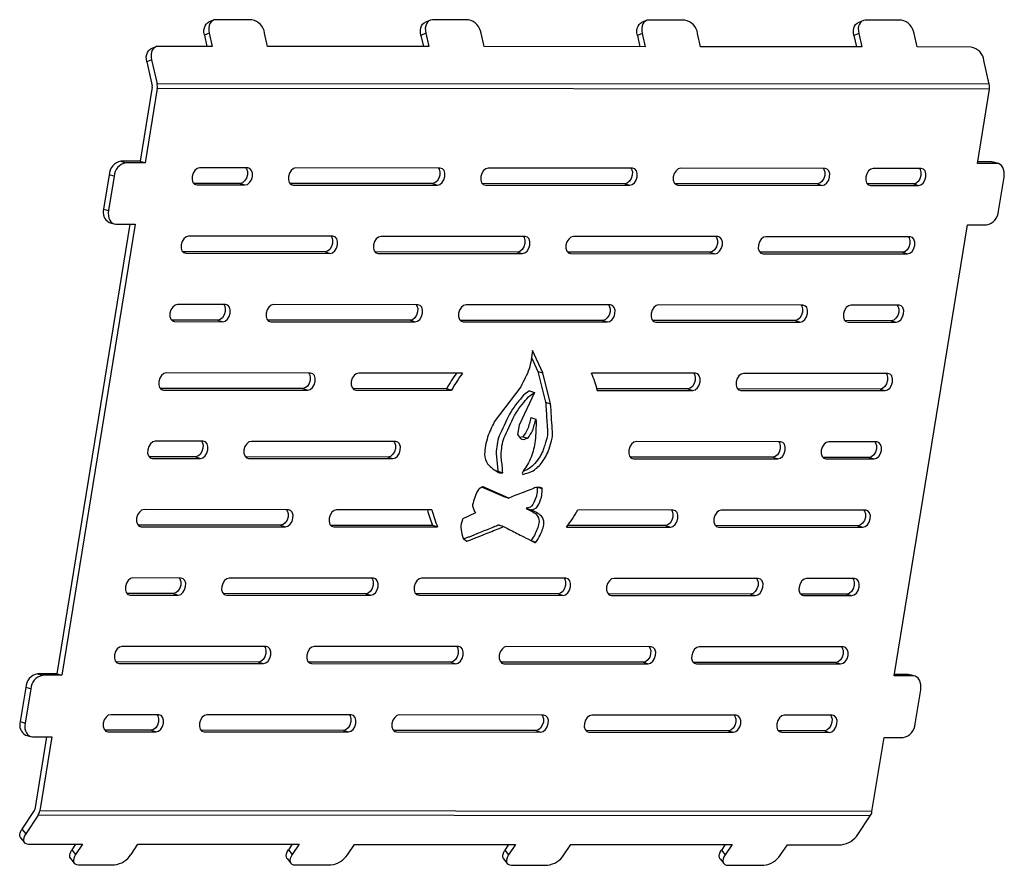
# Model space of a CAD drawing. Header units: millimetres. Extents: x -4 to 278, y -3 to 238.
import ezdxf

# ---------------------------------------------------------------- set-up
doc = ezdxf.new("R2010")
doc.units = ezdxf.units.MM

msp = doc.modelspace()

# ---------------------------------------------------------------- linework, layer by layer
at = {"color": 7, "linetype": 'Continuous', "lineweight": 25}
for p, q in [((51.64, 238.31), (50.26, 237.71)), ((62.67, 238.45), (52.36, 238.46)), ((113.49, 238.26), (112.1, 237.67)), ((124.51, 238.4), (114.21, 238.41)), ((175.34, 238.22), (173.95, 237.62)), ((186.36, 238.35), (176.06, 238.36)), ((237.19, 238.17), (235.8, 237.57)), ((248.21, 238.3), (237.9, 238.31)), ((50.48, 234.64), (49.09, 234.04)), ((49.09, 234.04), (49.82, 230.82)), ((50.48, 234.64), (51.34, 230.82)), ((67.15, 230.81), (66.28, 234.63)), ((112.33, 234.59), (110.94, 233.99)), ((110.94, 233.99), (111.67, 230.78)), ((112.33, 234.59), (113.19, 230.78)), ((129, 230.76), (128.13, 234.58)), ((174.17, 234.54), (172.79, 233.95)), ((172.79, 233.95), (173.52, 230.73)), ((174.17, 234.54), (175.04, 230.73)), ((190.85, 230.72), (189.98, 234.53)), ((236.02, 234.5), (234.64, 233.9)), ((234.64, 233.9), (235.37, 230.68)), ((236.02, 234.5), (236.89, 230.68)), ((252.7, 230.67), (251.83, 234.48)), ((35.17, 230.69), (33.78, 230.09)), ((51.34, 230.82), (35.88, 230.84)), ((113.19, 230.78), (67.15, 230.81)), ((175.04, 230.73), (129, 230.76)), ((236.89, 230.68), (190.85, 230.72)), ((268.16, 230.66), (252.7, 230.67)), ((34, 227.02), (32.61, 226.42)), ((32.61, 226.42), (34.17, 219.59)), ((34, 227.02), (35.56, 220.19)), ((273.33, 220), (271.77, 226.84)), ((273.33, 220), (35.56, 220.19)), ((34.18, 219.2), (30.74, 198.06)), ((35.6, 218.77), (32.16, 197.62)), ((273.37, 218.58), (35.6, 218.77)), ((269.93, 197.44), (273.37, 218.58)), ((25.24, 198.07), (26.66, 197.63)), ((30.74, 198.06), (25.24, 198.07)), ((32.16, 197.62), (26.66, 197.63)), ((30.74, 198.06), (32.16, 197.62)), ((275.43, 197.44), (269.93, 197.44)), ((274.01, 197.87), (270, 197.88)), ((275.43, 197.44), (274.01, 197.87)), ((275.97, 197.36), (274.55, 197.79)), ((21.86, 194.16), (20.27, 184.4)), ((23.28, 193.73), (21.86, 194.16)), ((61.47, 196.14), (47.73, 196.15)), ((116.45, 196.1), (75.21, 196.13)), ((171.42, 196.05), (130.19, 196.08)), ((226.4, 196.01), (185.17, 196.04)), ((253.89, 195.99), (240.14, 196)), ((23.28, 193.73), (21.69, 183.97)), ((59.26, 191.69), (46.02, 191.7)), ((46.29, 191.47), (46.93, 191.27)), ((59.26, 191.69), (60.68, 191.26)), ((114.23, 191.65), (73.51, 191.68)), ((73.77, 191.45), (74.42, 191.25)), ((114.23, 191.65), (115.65, 191.22)), ((169.21, 191.61), (128.49, 191.64)), ((128.75, 191.4), (129.4, 191.21)), ((169.21, 191.61), (170.63, 191.17)), ((224.19, 191.57), (183.46, 191.6)), ((183.73, 191.36), (184.37, 191.16)), ((224.19, 191.57), (225.6, 191.13)), ((251.68, 191.55), (238.44, 191.56)), ((238.7, 191.32), (239.35, 191.12)), ((251.68, 191.55), (253.09, 191.11)), ((275.95, 183.77), (277.54, 193.53)), ((46.93, 191.27), (60.68, 191.26)), ((74.42, 191.25), (115.65, 191.22)), ((129.4, 191.21), (170.63, 191.17)), ((184.37, 191.16), (225.6, 191.13)), ((239.35, 191.12), (253.09, 191.11)), ((20.27, 184.4), (21.69, 183.97)), ((27.81, 180.06), (6.92, 51.67)), ((29.3, 180.06), (8.34, 51.24)), ((21.84, 180.58), (23.26, 180.14)), ((23.8, 180.06), (29.3, 180.06)), ((246.11, 51.05), (267.07, 179.87)), ((267.07, 179.87), (272.57, 179.87)), ((85.78, 176.6), (44.55, 176.63)), ((140.76, 176.56), (99.53, 176.59)), ((195.73, 176.51), (154.5, 176.55)), ((250.71, 176.47), (209.48, 176.5)), ((83.57, 172.15), (42.85, 172.19)), ((43.11, 171.95), (43.76, 171.75)), ((43.76, 171.75), (84.99, 171.72)), ((83.57, 172.15), (84.99, 171.72)), ((138.55, 172.11), (97.82, 172.14)), ((98.09, 171.91), (98.73, 171.71)), ((98.73, 171.71), (139.96, 171.68)), ((138.55, 172.11), (139.96, 171.68)), ((193.52, 172.07), (152.8, 172.1)), ((153.06, 171.86), (153.71, 171.67)), ((153.71, 171.67), (194.94, 171.63)), ((193.52, 172.07), (194.94, 171.63)), ((248.5, 172.03), (207.78, 172.06)), ((208.04, 171.82), (208.68, 171.62)), ((208.68, 171.62), (249.92, 171.59)), ((248.5, 172.03), (249.92, 171.59)), ((55.12, 157.1), (41.37, 157.11)), ((110.09, 157.06), (68.86, 157.09)), ((165.07, 157.02), (123.84, 157.05)), ((220.05, 156.97), (178.81, 157.01)), ((247.53, 156.95), (233.79, 156.96)), ((52.91, 152.66), (39.67, 152.67)), ((39.93, 152.43), (40.58, 152.23)), ((40.58, 152.23), (54.32, 152.22)), ((52.91, 152.66), (54.32, 152.22)), ((107.88, 152.62), (67.16, 152.65)), ((67.42, 152.41), (68.07, 152.21)), ((68.07, 152.21), (109.3, 152.18)), ((107.88, 152.62), (109.3, 152.18)), ((162.86, 152.57), (122.14, 152.6)), ((122.4, 152.37), (123.04, 152.17)), ((123.04, 152.17), (164.28, 152.14)), ((162.86, 152.57), (164.28, 152.14)), ((217.83, 152.53), (177.11, 152.56)), ((177.37, 152.32), (178.02, 152.13)), ((178.02, 152.13), (219.25, 152.09)), ((217.83, 152.53), (219.25, 152.09)), ((245.32, 152.51), (232.09, 152.52)), ((232.35, 152.28), (233, 152.08)), ((233, 152.08), (246.74, 152.07)), ((245.32, 152.51), (246.74, 152.07)), ((145.77, 137.59), (142.83, 143.97)), ((142.52, 141.99), (144.36, 138.03)), ((144.36, 138.03), (145.77, 137.59)), ((144.36, 138.03), (146.57, 129.24)), ((79.43, 137.56), (38.2, 137.59)), ((122.85, 137.53), (93.17, 137.55)), ((147.99, 128.8), (145.77, 137.59)), ((189.38, 137.48), (159.7, 137.5)), ((244.36, 137.43), (203.13, 137.47)), ((77.22, 133.12), (36.49, 133.15)), ((36.76, 132.91), (37.4, 132.71)), ((37.4, 132.71), (78.64, 132.68)), ((77.22, 133.12), (78.64, 132.68)), ((118.24, 133.09), (91.47, 133.11)), ((91.73, 132.87), (92.38, 132.67)), ((92.38, 132.67), (119.65, 132.65)), ((119.65, 132.65), (118.24, 133.09)), ((139.46, 133.63), (131.89, 123.64)), ((142.01, 132.47), (143.43, 132.03)), ((187.17, 133.03), (161.2, 133.05)), ((161.31, 132.62), (188.59, 132.6)), ((187.17, 133.03), (188.59, 132.6)), ((242.15, 132.99), (201.42, 133.02)), ((201.69, 132.78), (202.33, 132.59)), ((202.33, 132.59), (243.56, 132.55)), ((242.15, 132.99), (243.56, 132.55)), ((143.43, 132.03), (139.02, 122.66)), ((146.57, 129.24), (147.99, 128.8)), ((142.35, 124.85), (143.77, 124.42)), ((139.02, 122.66), (138.52, 120.03)), ((140.09, 119.39), (139.18, 119.13)), ((140.09, 119.39), (141.5, 118.95)), ((48.77, 118.06), (35.02, 118.07)), ((103.74, 118.02), (62.51, 118.05)), ((213.69, 117.94), (172.46, 117.97)), ((241.18, 117.92), (227.44, 117.93)), ((46.55, 113.62), (33.32, 113.63)), ((33.58, 113.39), (34.23, 113.19)), ((34.23, 113.19), (47.97, 113.18)), ((46.55, 113.62), (47.97, 113.18)), ((101.53, 113.58), (60.81, 113.61)), ((61.07, 113.37), (61.72, 113.17)), ((61.72, 113.17), (102.95, 113.14)), ((101.53, 113.58), (102.95, 113.14)), ((211.48, 113.49), (170.76, 113.52)), ((171.02, 113.29), (171.67, 113.09)), ((171.67, 113.09), (212.9, 113.06)), ((211.48, 113.49), (212.9, 113.06)), ((238.97, 113.47), (225.74, 113.48)), ((226, 113.25), (226.64, 113.05)), ((226.64, 113.05), (240.39, 113.04)), ((238.97, 113.47), (240.39, 113.04)), ((132.92, 109.54), (132.56, 109.53)), ((132.92, 109.54), (134.33, 109.1)), ((139.88, 109), (140.1, 108.61)), ((128.48, 104.99), (134.62, 102.31)), ((128.7, 105.07), (128.73, 105.07)), ((136.03, 101.87), (128.73, 105.07)), ((144.54, 104.88), (145.57, 104.57)), ((134.62, 102.31), (136.03, 101.87)), ((73.08, 98.52), (31.84, 98.56)), ((114.1, 98.49), (86.82, 98.51)), ((141.06, 98.95), (142.48, 98.52)), ((183.03, 98.44), (155.76, 98.46)), ((126.55, 97.68), (122.95, 95.9)), ((238.01, 98.4), (196.77, 98.43)), ((70.87, 94.08), (30.14, 94.11)), ((30.4, 93.88), (31.05, 93.68)), ((31.05, 93.68), (72.28, 93.64)), ((70.87, 94.08), (72.28, 93.64)), ((114.29, 94.05), (85.12, 94.07)), ((85.38, 93.83), (86.03, 93.63)), ((86.03, 93.63), (115.71, 93.61)), ((115.71, 93.61), (114.29, 94.05)), ((134.41, 93.72), (133.47, 94)), ((134.89, 93.57), (134.78, 93.6)), ((152.56, 93.58), (182.24, 93.56)), ((180.82, 94), (152.88, 94.02)), ((180.82, 94), (182.24, 93.56)), ((235.79, 93.95), (195.07, 93.98)), ((195.33, 93.75), (195.98, 93.55)), ((195.98, 93.55), (237.21, 93.52)), ((235.79, 93.95), (237.21, 93.52)), ((123.84, 89.74), (124.28, 89.61)), ((142.67, 89.6), (143.78, 89.26)), ((42.41, 79.03), (28.67, 79.04)), ((97.39, 78.98), (56.16, 79.02)), ((152.37, 78.94), (111.13, 78.97)), ((207.34, 78.9), (166.11, 78.93)), ((234.83, 78.88), (221.09, 78.89)), ((40.2, 74.58), (26.97, 74.59)), ((27.23, 74.36), (27.87, 74.16)), ((27.87, 74.16), (41.62, 74.15)), ((40.2, 74.58), (41.62, 74.15)), ((95.18, 74.54), (54.45, 74.57)), ((54.72, 74.34), (55.36, 74.14)), ((55.36, 74.14), (96.6, 74.1)), ((95.18, 74.54), (96.6, 74.1)), ((150.15, 74.5), (109.43, 74.53)), ((109.69, 74.29), (110.34, 74.09)), ((110.34, 74.09), (151.57, 74.06)), ((150.15, 74.5), (151.57, 74.06)), ((205.13, 74.46), (164.41, 74.49)), ((164.67, 74.25), (165.32, 74.05)), ((165.32, 74.05), (206.55, 74.02)), ((205.13, 74.46), (206.55, 74.02)), ((232.62, 74.43), (219.38, 74.45)), ((219.65, 74.21), (220.29, 74.01)), ((220.29, 74.01), (234.04, 74)), ((232.62, 74.43), (234.04, 74)), ((66.73, 59.49), (25.49, 59.52)), ((121.7, 59.44), (80.47, 59.48)), ((176.68, 59.4), (135.45, 59.43)), ((231.65, 59.36), (190.42, 59.39)), ((64.51, 55.04), (23.79, 55.08)), ((24.05, 54.84), (24.7, 54.64)), ((24.7, 54.64), (65.93, 54.61)), ((64.51, 55.04), (65.93, 54.61)), ((119.49, 55), (78.77, 55.03)), ((79.03, 54.8), (79.68, 54.6)), ((79.68, 54.6), (120.91, 54.57)), ((119.49, 55), (120.91, 54.57)), ((174.47, 54.96), (133.74, 54.99)), ((134.01, 54.75), (134.65, 54.55)), ((134.65, 54.55), (175.88, 54.52)), ((174.47, 54.96), (175.88, 54.52)), ((229.44, 54.92), (188.72, 54.95)), ((188.98, 54.71), (189.63, 54.51)), ((189.63, 54.51), (230.86, 54.48)), ((229.44, 54.92), (230.86, 54.48)), ((1.42, 51.68), (2.84, 51.24)), ((6.92, 51.67), (1.42, 51.68)), ((8.34, 51.24), (2.84, 51.24)), ((6.92, 51.67), (8.34, 51.24)), ((251.61, 51.05), (246.11, 51.05)), ((250.19, 51.48), (246.18, 51.49)), ((251.61, 51.05), (250.19, 51.48)), ((252.15, 50.97), (250.73, 51.4)), ((-1.96, 47.77), (-3.55, 38.02)), ((-0.54, 47.34), (-2.13, 37.58)), ((-0.54, 47.34), (-1.96, 47.77)), ((252.13, 37.38), (253.72, 47.14)), ((36.06, 39.99), (22.32, 40)), ((91.04, 39.95), (49.8, 39.98)), ((146.01, 39.91), (104.78, 39.94)), ((200.99, 39.86), (159.76, 39.89)), ((228.48, 39.84), (214.73, 39.85)), ((-3.55, 38.02), (-2.13, 37.58)), ((-1.98, 34.19), (-0.56, 33.75)), ((33.85, 35.55), (20.61, 35.56)), ((20.88, 35.32), (21.52, 35.12)), ((21.52, 35.12), (35.27, 35.11)), ((33.85, 35.55), (35.27, 35.11)), ((88.83, 35.5), (48.1, 35.54)), ((48.36, 35.3), (49.01, 35.1)), ((49.01, 35.1), (90.24, 35.07)), ((88.83, 35.5), (90.24, 35.07)), ((143.8, 35.46), (103.08, 35.49)), ((103.34, 35.26), (103.99, 35.06)), ((103.99, 35.06), (145.22, 35.03)), ((143.8, 35.46), (145.22, 35.03)), ((198.78, 35.42), (158.06, 35.45)), ((158.32, 35.21), (158.96, 35.01)), ((158.96, 35.01), (200.2, 34.98)), ((198.78, 35.42), (200.2, 34.98)), ((226.27, 35.4), (213.03, 35.41)), ((213.29, 35.17), (213.94, 34.97)), ((213.94, 34.97), (227.68, 34.96)), ((226.27, 35.4), (227.68, 34.96)), ((-0.02, 33.67), (5.48, 33.67)), ((3.99, 33.67), (0.62, 12.96)), ((5.48, 33.67), (2.04, 12.53)), ((239.81, 12.34), (243.25, 33.49)), ((243.25, 33.49), (248.75, 33.48)), ((0.49, 12.62), (-3.03, 7.35)), ((1.56, 11.27), (-1.96, 6)), ((239.33, 11.09), (1.56, 11.27)), ((239.81, 12.34), (2.04, 12.53)), ((235.81, 5.81), (239.33, 11.09)), ((-3.03, 7.35), (-1.96, 6)), ((-3.42, 4.87), (-2.35, 3.51)), ((-1.18, 3.05), (14.28, 3.04)), ((12.31, 3.04), (11.24, 1.45)), ((14.28, 3.04), (12.31, 0.09)), ((28.12, 0.08), (30.08, 3.03)), ((30.08, 3.03), (76.13, 2.99)), ((74.15, 2.99), (73.09, 1.4)), ((76.13, 2.99), (74.16, 0.05)), ((89.97, 0.03), (91.93, 2.98)), ((91.93, 2.98), (137.98, 2.94)), ((136, 2.94), (134.94, 1.35)), ((137.98, 2.94), (136.01, 0)), ((151.81, -0.01), (153.78, 2.93)), ((153.78, 2.93), (199.82, 2.89)), ((197.85, 2.9), (196.79, 1.3)), ((199.82, 2.89), (197.86, -0.05)), ((213.66, -0.06), (215.63, 2.88)), ((215.63, 2.88), (231.09, 2.87)), ((11.24, 1.45), (12.31, 0.09)), ((73.09, 1.4), (74.16, 0.05)), ((134.94, 1.35), (136.01, 0)), ((196.79, 1.3), (197.86, -0.05)), ((10.85, -1.03), (11.92, -2.39)), ((72.7, -1.08), (73.77, -2.44)), ((134.55, -1.13), (135.62, -2.48)), ((196.4, -1.18), (197.47, -2.53)), ((13.09, -2.85), (23.4, -2.86)), ((74.94, -2.9), (85.25, -2.91)), ((136.79, -2.95), (147.1, -2.96)), ((198.64, -3), (208.95, -3))]:
    msp.add_line(p, q, dxfattribs=at)
at = {"color": 7, "linetype": 'Continuous', "lineweight": 25, "flags": 128}
for points in [[(49.09, 234.04), (48.97, 234.79), (48.97, 235.5), (49.07, 236.16), (49.28, 236.74), (49.59, 237.22), (49.99, 237.57), (50.26, 237.71)], [(52.36, 238.46), (51.84, 238.38), (51.37, 238.17), (50.98, 237.81), (50.67, 237.34), (50.46, 236.76), (50.35, 236.1), (50.36, 235.39), (50.48, 234.64)], [(110.94, 233.99), (110.82, 234.74), (110.82, 235.46), (110.92, 236.11), (111.13, 236.69), (111.44, 237.17), (111.83, 237.52), (112.1, 237.67)], [(114.21, 238.41), (113.69, 238.33), (113.22, 238.12), (112.83, 237.77), (112.52, 237.29), (112.31, 236.71), (112.2, 236.05), (112.21, 235.34), (112.33, 234.59)], [(172.79, 233.95), (172.67, 234.69), (172.66, 235.41), (172.77, 236.07), (172.98, 236.65), (173.29, 237.12), (173.68, 237.47), (173.95, 237.62)], [(176.06, 238.36), (175.54, 238.29), (175.07, 238.07), (174.67, 237.72), (174.37, 237.24), (174.16, 236.67), (174.05, 236.01), (174.06, 235.29), (174.17, 234.54)], [(234.64, 233.9), (234.52, 234.64), (234.51, 235.36), (234.62, 236.02), (234.83, 236.6), (235.14, 237.07), (235.53, 237.42), (235.8, 237.57)], [(237.9, 238.31), (237.38, 238.24), (236.92, 238.02), (236.52, 237.67), (236.21, 237.2), (236, 236.62), (235.9, 235.96), (235.91, 235.24), (236.02, 234.5)], [(35.88, 230.84), (35.36, 230.76), (34.9, 230.55), (34.5, 230.19), (34.19, 229.72), (33.98, 229.14), (33.88, 228.48), (33.89, 227.77), (34, 227.02)], [(32.61, 226.42), (32.5, 227.17), (32.49, 227.88), (32.6, 228.54), (32.81, 229.12), (33.12, 229.6), (33.51, 229.95), (33.78, 230.09)], [(274.01, 197.87), (274.53, 197.8), (274.55, 197.79)], [(277.54, 193.53), (277.61, 194.29), (277.58, 195.02), (277.43, 195.7), (277.19, 196.29), (276.85, 196.78), (276.43, 197.14), (275.95, 197.36), (275.43, 197.44)], [(47.73, 196.15), (47.04, 195.96), (46.39, 195.43), (45.89, 194.64), (45.61, 193.71), (45.59, 192.78), (45.83, 191.98), (46.3, 191.46), (46.93, 191.27)], [(60.96, 196.14), (61.15, 195.86), (61.39, 195.07), (61.37, 194.13), (61.09, 193.2), (60.59, 192.41), (59.95, 191.88), (59.26, 191.69)], [(60.68, 191.26), (61.36, 191.44), (62.01, 191.97), (62.51, 192.76), (62.79, 193.7), (62.81, 194.63), (62.57, 195.42), (62.1, 195.95), (61.47, 196.14)], [(75.21, 196.13), (74.53, 195.94), (73.88, 195.41), (73.38, 194.62), (73.1, 193.69), (73.08, 192.76), (73.32, 191.96), (73.79, 191.43), (74.42, 191.25)], [(115.94, 196.1), (116.13, 195.82), (116.37, 195.02), (116.35, 194.09), (116.07, 193.16), (115.57, 192.37), (114.92, 191.84), (114.23, 191.65)], [(115.65, 191.22), (116.34, 191.4), (116.98, 191.93), (117.48, 192.72), (117.77, 193.65), (117.79, 194.59), (117.54, 195.38), (117.07, 195.91), (116.45, 196.1)], [(130.19, 196.08), (129.5, 195.9), (128.86, 195.37), (128.36, 194.58), (128.08, 193.65), (128.05, 192.71), (128.3, 191.92), (128.77, 191.39), (129.4, 191.21)], [(170.91, 196.05), (171.1, 195.77), (171.35, 194.98), (171.33, 194.05), (171.04, 193.11), (170.54, 192.32), (169.9, 191.79), (169.21, 191.61)], [(170.63, 191.17), (171.32, 191.36), (171.96, 191.89), (172.46, 192.68), (172.74, 193.61), (172.76, 194.55), (172.52, 195.34), (172.05, 195.87), (171.42, 196.05)], [(185.17, 196.04), (184.48, 195.86), (183.84, 195.33), (183.33, 194.54), (183.05, 193.6), (183.03, 192.67), (183.27, 191.88), (183.75, 191.35), (184.37, 191.16)], [(225.89, 196.01), (226.08, 195.73), (226.32, 194.94), (226.3, 194.01), (226.02, 193.07), (225.52, 192.28), (224.87, 191.75), (224.19, 191.57)], [(225.6, 191.13), (226.29, 191.32), (226.94, 191.84), (227.44, 192.64), (227.72, 193.57), (227.74, 194.5), (227.5, 195.29), (227.03, 195.82), (226.4, 196.01)], [(240.14, 196), (239.46, 195.81), (238.81, 195.29), (238.31, 194.49), (238.03, 193.56), (238.01, 192.63), (238.25, 191.84), (238.72, 191.31), (239.35, 191.12)], [(253.38, 195.99), (253.57, 195.71), (253.81, 194.92), (253.79, 193.98), (253.51, 193.05), (253.01, 192.26), (252.36, 191.73), (251.68, 191.55)], [(253.09, 191.11), (253.78, 191.29), (254.42, 191.82), (254.93, 192.61), (255.21, 193.55), (255.23, 194.48), (254.99, 195.27), (254.51, 195.8), (253.89, 195.99)], [(21.69, 183.97), (21.62, 183.21), (21.65, 182.47), (21.8, 181.8), (22.04, 181.21), (22.38, 180.72), (22.8, 180.36), (23.28, 180.14), (23.8, 180.06)], [(44.55, 176.63), (43.86, 176.44), (43.22, 175.92), (42.72, 175.13), (42.43, 174.19), (42.41, 173.26), (42.66, 172.47), (43.13, 171.94), (43.76, 171.75)], [(85.27, 176.6), (85.46, 176.32), (85.71, 175.53), (85.68, 174.59), (85.4, 173.66), (84.9, 172.87), (84.26, 172.34), (83.57, 172.15)], [(84.99, 171.72), (85.68, 171.9), (86.32, 172.43), (86.82, 173.22), (87.1, 174.16), (87.12, 175.09), (86.88, 175.88), (86.41, 176.41), (85.78, 176.6)], [(99.53, 176.59), (98.84, 176.4), (98.19, 175.87), (97.69, 175.08), (97.41, 174.15), (97.39, 173.22), (97.63, 172.42), (98.1, 171.89), (98.73, 171.71)], [(140.25, 176.56), (140.44, 176.28), (140.68, 175.48), (140.66, 174.55), (140.38, 173.62), (139.88, 172.83), (139.23, 172.3), (138.55, 172.11)], [(139.96, 171.68), (140.65, 171.86), (141.3, 172.39), (141.8, 173.18), (142.08, 174.11), (142.1, 175.05), (141.86, 175.84), (141.39, 176.37), (140.76, 176.56)], [(154.5, 176.55), (153.81, 176.36), (153.17, 175.83), (152.67, 175.04), (152.39, 174.11), (152.37, 173.17), (152.61, 172.38), (153.08, 171.85), (153.71, 171.67)], [(195.23, 176.51), (195.42, 176.23), (195.66, 175.44), (195.64, 174.51), (195.35, 173.57), (194.85, 172.78), (194.21, 172.26), (193.52, 172.07)], [(194.94, 171.63), (195.63, 171.82), (196.27, 172.35), (196.77, 173.14), (197.06, 174.07), (197.08, 175.01), (196.83, 175.8), (196.36, 176.33), (195.73, 176.51)], [(209.48, 176.5), (208.79, 176.32), (208.15, 175.79), (207.65, 175), (207.36, 174.06), (207.34, 173.13), (207.59, 172.34), (208.06, 171.81), (208.68, 171.62)], [(250.2, 176.47), (250.39, 176.19), (250.64, 175.4), (250.61, 174.47), (250.33, 173.53), (249.83, 172.74), (249.19, 172.21), (248.5, 172.03)], [(249.92, 171.59), (250.6, 171.78), (251.25, 172.3), (251.75, 173.1), (252.03, 174.03), (252.05, 174.96), (251.81, 175.76), (251.34, 176.28), (250.71, 176.47)], [(41.37, 157.11), (40.69, 156.93), (40.04, 156.4), (39.54, 155.61), (39.26, 154.67), (39.24, 153.74), (39.48, 152.95), (39.95, 152.42), (40.58, 152.23)], [(54.61, 157.1), (54.8, 156.82), (55.04, 156.03), (55.02, 155.1), (54.74, 154.16), (54.24, 153.37), (53.59, 152.84), (52.91, 152.66)], [(54.32, 152.22), (55.01, 152.41), (55.65, 152.94), (56.16, 153.73), (56.44, 154.66), (56.46, 155.59), (56.22, 156.39), (55.74, 156.91), (55.12, 157.1)], [(68.86, 157.09), (68.17, 156.91), (67.53, 156.38), (67.03, 155.59), (66.75, 154.65), (66.73, 153.72), (66.97, 152.93), (67.44, 152.4), (68.07, 152.21)], [(109.58, 157.06), (109.77, 156.78), (110.02, 155.99), (110, 155.05), (109.71, 154.12), (109.21, 153.33), (108.57, 152.8), (107.88, 152.62)], [(109.3, 152.18), (109.99, 152.36), (110.63, 152.89), (111.13, 153.68), (111.41, 154.62), (111.44, 155.55), (111.19, 156.34), (110.72, 156.87), (110.09, 157.06)], [(123.84, 157.05), (123.15, 156.86), (122.51, 156.33), (122.01, 155.54), (121.72, 154.61), (121.7, 153.68), (121.95, 152.88), (122.42, 152.35), (123.04, 152.17)], [(164.56, 157.02), (164.75, 156.74), (164.99, 155.94), (164.97, 155.01), (164.69, 154.08), (164.19, 153.29), (163.55, 152.76), (162.86, 152.57)], [(164.28, 152.14), (164.96, 152.32), (165.61, 152.85), (166.11, 153.64), (166.39, 154.57), (166.41, 155.51), (166.17, 156.3), (165.7, 156.83), (165.07, 157.02)], [(178.81, 157.01), (178.13, 156.82), (177.48, 156.29), (176.98, 155.5), (176.7, 154.57), (176.68, 153.63), (176.92, 152.84), (177.39, 152.31), (178.02, 152.13)], [(219.54, 156.97), (219.73, 156.69), (219.97, 155.9), (219.95, 154.97), (219.67, 154.04), (219.17, 153.24), (218.52, 152.72), (217.83, 152.53)], [(219.25, 152.09), (219.94, 152.28), (220.58, 152.81), (221.08, 153.6), (221.37, 154.53), (221.39, 155.47), (221.15, 156.26), (220.67, 156.79), (220.05, 156.97)], [(233.79, 156.96), (233.1, 156.78), (232.46, 156.25), (231.96, 155.46), (231.68, 154.52), (231.65, 153.59), (231.9, 152.8), (232.37, 152.27), (233, 152.08)], [(247.03, 156.95), (247.22, 156.67), (247.46, 155.88), (247.44, 154.95), (247.16, 154.01), (246.65, 153.22), (246.01, 152.69), (245.32, 152.51)], [(246.74, 152.07), (247.43, 152.26), (248.07, 152.79), (248.57, 153.58), (248.86, 154.51), (248.88, 155.44), (248.63, 156.24), (248.16, 156.77), (247.53, 156.95)], [(38.2, 137.59), (37.51, 137.41), (36.87, 136.88), (36.36, 136.09), (36.08, 135.15), (36.06, 134.22), (36.3, 133.43), (36.78, 132.9), (37.4, 132.71)], [(78.92, 137.56), (79.11, 137.28), (79.35, 136.49), (79.33, 135.56), (79.05, 134.62), (78.55, 133.83), (77.91, 133.3), (77.22, 133.12)], [(78.64, 132.68), (79.32, 132.87), (79.97, 133.4), (80.47, 134.19), (80.75, 135.12), (80.77, 136.05), (80.53, 136.85), (80.06, 137.38), (79.43, 137.56)], [(93.17, 137.55), (92.49, 137.37), (91.84, 136.84), (91.34, 136.05), (91.06, 135.11), (91.04, 134.18), (91.28, 133.39), (91.75, 132.86), (92.38, 132.67)], [(188.87, 137.48), (189.06, 137.2), (189.31, 136.41), (189.29, 135.47), (189, 134.54), (188.5, 133.75), (187.86, 133.22), (187.17, 133.03)], [(188.59, 132.6), (189.28, 132.78), (189.92, 133.31), (190.42, 134.1), (190.7, 135.04), (190.72, 135.97), (190.48, 136.76), (190.01, 137.29), (189.38, 137.48)], [(203.13, 137.47), (202.44, 137.28), (201.8, 136.75), (201.29, 135.96), (201.01, 135.03), (200.99, 134.09), (201.23, 133.3), (201.71, 132.77), (202.33, 132.59)], [(243.85, 137.43), (244.04, 137.15), (244.28, 136.36), (244.26, 135.43), (243.98, 134.5), (243.48, 133.7), (242.83, 133.18), (242.15, 132.99)], [(243.56, 132.55), (244.25, 132.74), (244.9, 133.27), (245.4, 134.06), (245.68, 134.99), (245.7, 135.93), (245.46, 136.72), (244.99, 137.25), (244.36, 137.43)], [(35.02, 118.07), (34.33, 117.89), (33.69, 117.36), (33.19, 116.57), (32.91, 115.64), (32.88, 114.7), (33.13, 113.91), (33.6, 113.38), (34.23, 113.19)], [(48.26, 118.06), (48.45, 117.78), (48.69, 116.99), (48.67, 116.06), (48.39, 115.13), (47.88, 114.33), (47.24, 113.81), (46.55, 113.62)], [(47.97, 113.18), (48.66, 113.37), (49.3, 113.9), (49.8, 114.69), (50.09, 115.62), (50.11, 116.56), (49.86, 117.35), (49.39, 117.88), (48.77, 118.06)], [(62.51, 118.05), (61.82, 117.87), (61.18, 117.34), (60.68, 116.55), (60.39, 115.61), (60.37, 114.68), (60.62, 113.89), (61.09, 113.36), (61.72, 113.17)], [(103.23, 118.02), (103.42, 117.74), (103.67, 116.95), (103.64, 116.02), (103.36, 115.08), (102.86, 114.29), (102.22, 113.76), (101.53, 113.58)], [(102.95, 113.14), (103.64, 113.33), (104.28, 113.86), (104.78, 114.65), (105.06, 115.58), (105.08, 116.51), (104.84, 117.31), (104.37, 117.84), (103.74, 118.02)], [(172.46, 117.97), (171.77, 117.78), (171.13, 117.25), (170.63, 116.46), (170.35, 115.53), (170.33, 114.6), (170.57, 113.8), (171.04, 113.28), (171.67, 113.09)], [(213.18, 117.94), (213.38, 117.66), (213.62, 116.87), (213.6, 115.93), (213.31, 115), (212.81, 114.21), (212.17, 113.68), (211.48, 113.49)], [(212.9, 113.06), (213.59, 113.24), (214.23, 113.77), (214.73, 114.56), (215.02, 115.5), (215.04, 116.43), (214.79, 117.22), (214.32, 117.75), (213.69, 117.94)], [(227.44, 117.93), (226.75, 117.74), (226.11, 117.21), (225.61, 116.42), (225.32, 115.49), (225.3, 114.55), (225.55, 113.76), (226.02, 113.23), (226.64, 113.05)], [(240.67, 117.92), (240.86, 117.64), (241.11, 116.84), (241.09, 115.91), (240.8, 114.98), (240.3, 114.19), (239.66, 113.66), (238.97, 113.47)], [(240.39, 113.04), (241.08, 113.22), (241.72, 113.75), (242.22, 114.54), (242.5, 115.47), (242.52, 116.41), (242.28, 117.2), (241.81, 117.73), (241.18, 117.92)], [(31.84, 98.56), (31.16, 98.37), (30.51, 97.84), (30.01, 97.05), (29.73, 96.12), (29.71, 95.18), (29.95, 94.39), (30.42, 93.86), (31.05, 93.68)], [(72.57, 98.52), (72.76, 98.24), (73, 97.45), (72.98, 96.52), (72.7, 95.59), (72.2, 94.79), (71.55, 94.27), (70.87, 94.08)], [(72.28, 93.64), (72.97, 93.83), (73.61, 94.36), (74.12, 95.15), (74.4, 96.08), (74.42, 97.02), (74.18, 97.81), (73.7, 98.34), (73.08, 98.52)], [(86.82, 98.51), (86.13, 98.33), (85.49, 97.8), (84.99, 97.01), (84.71, 96.08), (84.69, 95.14), (84.93, 94.35), (85.4, 93.82), (86.03, 93.63)], [(182.52, 98.44), (182.71, 98.16), (182.95, 97.37), (182.93, 96.43), (182.65, 95.5), (182.15, 94.71), (181.51, 94.18), (180.82, 94)], [(182.24, 93.56), (182.92, 93.74), (183.57, 94.27), (184.07, 95.06), (184.35, 96), (184.37, 96.93), (184.13, 97.72), (183.66, 98.25), (183.03, 98.44)], [(196.77, 98.43), (196.09, 98.24), (195.44, 97.72), (194.94, 96.92), (194.66, 95.99), (194.64, 95.06), (194.88, 94.26), (195.35, 93.74), (195.98, 93.55)], [(237.5, 98.4), (237.69, 98.12), (237.93, 97.33), (237.91, 96.39), (237.63, 95.46), (237.13, 94.67), (236.48, 94.14), (235.79, 93.95)], [(237.21, 93.52), (237.9, 93.7), (238.54, 94.23), (239.04, 95.02), (239.33, 95.96), (239.35, 96.89), (239.1, 97.68), (238.63, 98.21), (238.01, 98.4)], [(143.51, 89.16), (143.54, 89.14), (143.57, 89.13), (143.61, 89.13), (143.64, 89.14), (143.68, 89.16), (143.71, 89.18), (143.75, 89.22), (143.78, 89.26)], [(28.67, 79.04), (27.98, 78.85), (27.34, 78.32), (26.84, 77.53), (26.55, 76.6), (26.53, 75.67), (26.78, 74.87), (27.25, 74.34), (27.87, 74.16)], [(41.9, 79.03), (42.09, 78.75), (42.34, 77.96), (42.32, 77.02), (42.03, 76.09), (41.53, 75.3), (40.89, 74.77), (40.2, 74.58)], [(41.62, 74.15), (42.31, 74.33), (42.95, 74.86), (43.45, 75.65), (43.73, 76.59), (43.76, 77.52), (43.51, 78.31), (43.04, 78.84), (42.41, 79.03)], [(56.16, 79.02), (55.47, 78.83), (54.83, 78.3), (54.32, 77.51), (54.04, 76.58), (54.02, 75.64), (54.26, 74.85), (54.74, 74.32), (55.36, 74.14)], [(96.88, 78.98), (97.07, 78.71), (97.31, 77.91), (97.29, 76.98), (97.01, 76.05), (96.51, 75.25), (95.87, 74.73), (95.18, 74.54)], [(96.6, 74.1), (97.28, 74.29), (97.93, 74.82), (98.43, 75.61), (98.71, 76.54), (98.73, 77.48), (98.49, 78.27), (98.02, 78.8), (97.39, 78.98)], [(111.13, 78.97), (110.45, 78.79), (109.8, 78.26), (109.3, 77.47), (109.02, 76.54), (109, 75.6), (109.24, 74.81), (109.71, 74.28), (110.34, 74.09)], [(151.86, 78.94), (152.05, 78.66), (152.29, 77.87), (152.27, 76.94), (151.99, 76), (151.49, 75.21), (150.84, 74.68), (150.15, 74.5)], [(151.57, 74.06), (152.26, 74.25), (152.9, 74.78), (153.4, 75.57), (153.69, 76.5), (153.71, 77.43), (153.46, 78.23), (152.99, 78.76), (152.37, 78.94)], [(166.11, 78.93), (165.42, 78.75), (164.78, 78.22), (164.28, 77.43), (163.99, 76.49), (163.97, 75.56), (164.22, 74.77), (164.69, 74.24), (165.32, 74.05)], [(206.83, 78.9), (207.02, 78.62), (207.27, 77.83), (207.25, 76.89), (206.96, 75.96), (206.46, 75.17), (205.82, 74.64), (205.13, 74.46)], [(206.55, 74.02), (207.24, 74.21), (207.88, 74.73), (208.38, 75.52), (208.66, 76.46), (208.68, 77.39), (208.44, 78.18), (207.97, 78.71), (207.34, 78.9)], [(221.09, 78.89), (220.4, 78.7), (219.76, 78.18), (219.25, 77.38), (218.97, 76.45), (218.95, 75.52), (219.19, 74.72), (219.66, 74.2), (220.29, 74.01)], [(234.32, 78.88), (234.51, 78.6), (234.75, 77.81), (234.73, 76.87), (234.45, 75.94), (233.95, 75.15), (233.31, 74.62), (232.62, 74.43)], [(234.04, 74), (234.72, 74.18), (235.37, 74.71), (235.87, 75.5), (236.15, 76.44), (236.17, 77.37), (235.93, 78.16), (235.46, 78.69), (234.83, 78.88)], [(25.49, 59.52), (24.81, 59.33), (24.16, 58.81), (23.66, 58.01), (23.38, 57.08), (23.36, 56.15), (23.6, 55.36), (24.07, 54.83), (24.7, 54.64)], [(66.22, 59.49), (66.41, 59.21), (66.65, 58.42), (66.63, 57.48), (66.35, 56.55), (65.84, 55.76), (65.2, 55.23), (64.51, 55.04)], [(65.93, 54.61), (66.62, 54.79), (67.26, 55.32), (67.76, 56.11), (68.05, 57.05), (68.07, 57.98), (67.82, 58.77), (67.35, 59.3), (66.73, 59.49)], [(80.47, 59.48), (79.78, 59.29), (79.14, 58.76), (78.64, 57.97), (78.35, 57.04), (78.33, 56.1), (78.58, 55.31), (79.05, 54.78), (79.68, 54.6)], [(121.19, 59.45), (121.38, 59.17), (121.63, 58.37), (121.6, 57.44), (121.32, 56.51), (120.82, 55.72), (120.18, 55.19), (119.49, 55)], [(120.91, 54.57), (121.6, 54.75), (122.24, 55.28), (122.74, 56.07), (123.02, 57), (123.04, 57.94), (122.8, 58.73), (122.33, 59.26), (121.7, 59.44)], [(135.45, 59.43), (134.76, 59.25), (134.11, 58.72), (133.61, 57.93), (133.33, 57), (133.31, 56.06), (133.55, 55.27), (134.02, 54.74), (134.65, 54.55)], [(176.17, 59.4), (176.36, 59.12), (176.6, 58.33), (176.58, 57.4), (176.3, 56.46), (175.8, 55.67), (175.15, 55.14), (174.47, 54.96)], [(175.88, 54.52), (176.57, 54.71), (177.21, 55.24), (177.72, 56.03), (178, 56.96), (178.02, 57.89), (177.78, 58.69), (177.31, 59.22), (176.68, 59.4)], [(190.42, 59.39), (189.73, 59.21), (189.09, 58.68), (188.59, 57.89), (188.31, 56.95), (188.29, 56.02), (188.53, 55.23), (189, 54.7), (189.63, 54.51)], [(231.14, 59.36), (231.33, 59.08), (231.58, 58.29), (231.56, 57.35), (231.27, 56.42), (230.77, 55.63), (230.13, 55.1), (229.44, 54.92)], [(230.86, 54.48), (231.55, 54.67), (232.19, 55.19), (232.69, 55.99), (232.98, 56.92), (233, 57.85), (232.75, 58.64), (232.28, 59.17), (231.65, 59.36)], [(250.19, 51.48), (250.71, 51.41), (250.73, 51.4)], [(253.72, 47.14), (253.79, 47.9), (253.76, 48.64), (253.61, 49.31), (253.37, 49.9), (253.03, 50.39), (252.61, 50.75), (252.13, 50.97), (251.61, 51.05)], [(22.32, 40), (21.63, 39.82), (20.99, 39.29), (20.48, 38.5), (20.2, 37.56), (20.18, 36.63), (20.42, 35.84), (20.9, 35.31), (21.52, 35.12)], [(35.55, 39.99), (35.74, 39.71), (35.99, 38.92), (35.96, 37.99), (35.68, 37.05), (35.18, 36.26), (34.54, 35.73), (33.85, 35.55)], [(35.27, 35.11), (35.95, 35.3), (36.6, 35.82), (37.1, 36.62), (37.38, 37.55), (37.4, 38.48), (37.16, 39.27), (36.69, 39.8), (36.06, 39.99)], [(49.8, 39.98), (49.12, 39.79), (48.47, 39.27), (47.97, 38.47), (47.69, 37.54), (47.67, 36.61), (47.91, 35.82), (48.38, 35.29), (49.01, 35.1)], [(90.53, 39.95), (90.72, 39.67), (90.96, 38.88), (90.94, 37.94), (90.66, 37.01), (90.16, 36.22), (89.51, 35.69), (88.83, 35.5)], [(90.24, 35.07), (90.93, 35.25), (91.57, 35.78), (92.08, 36.57), (92.36, 37.51), (92.38, 38.44), (92.14, 39.23), (91.66, 39.76), (91.04, 39.95)], [(104.78, 39.94), (104.09, 39.75), (103.45, 39.22), (102.95, 38.43), (102.67, 37.5), (102.65, 36.56), (102.89, 35.77), (103.36, 35.24), (103.99, 35.06)], [(145.5, 39.91), (145.69, 39.63), (145.94, 38.83), (145.92, 37.9), (145.63, 36.97), (145.13, 36.18), (144.49, 35.65), (143.8, 35.46)], [(145.22, 35.03), (145.91, 35.21), (146.55, 35.74), (147.05, 36.53), (147.33, 37.46), (147.36, 38.4), (147.11, 39.19), (146.64, 39.72), (146.01, 39.91)], [(159.76, 39.89), (159.07, 39.71), (158.43, 39.18), (157.93, 38.39), (157.64, 37.46), (157.62, 36.52), (157.87, 35.73), (158.34, 35.2), (158.96, 35.01)], [(200.48, 39.86), (200.67, 39.58), (200.91, 38.79), (200.89, 37.86), (200.61, 36.92), (200.11, 36.13), (199.47, 35.6), (198.78, 35.42)], [(200.2, 34.98), (200.88, 35.17), (201.53, 35.7), (202.03, 36.49), (202.31, 37.42), (202.33, 38.36), (202.09, 39.15), (201.62, 39.68), (200.99, 39.86)], [(214.73, 39.85), (214.05, 39.67), (213.4, 39.14), (212.9, 38.35), (212.62, 37.41), (212.6, 36.48), (212.84, 35.69), (213.31, 35.16), (213.94, 34.97)], [(227.97, 39.84), (228.16, 39.56), (228.4, 38.77), (228.38, 37.84), (228.1, 36.9), (227.6, 36.11), (226.95, 35.58), (226.27, 35.4)], [(227.68, 34.96), (228.37, 35.15), (229.02, 35.68), (229.52, 36.47), (229.8, 37.4), (229.82, 38.33), (229.58, 39.13), (229.11, 39.66), (228.48, 39.84)], [(-2.13, 37.58), (-2.2, 36.82), (-2.17, 36.09), (-2.02, 35.41), (-1.78, 34.82), (-1.44, 34.33), (-1.02, 33.97), (-0.54, 33.75), (-0.02, 33.67)], [(-3.42, 4.87), (-3.45, 4.9), (-3.62, 5.27), (-3.66, 5.71), (-3.58, 6.22), (-3.36, 6.78), (-3.03, 7.35)], [(-1.96, 6), (-2.3, 5.42), (-2.51, 4.87), (-2.59, 4.36), (-2.55, 3.91), (-2.38, 3.55), (-2.09, 3.27), (-1.68, 3.11), (-1.18, 3.05)], [(10.85, -1.03), (10.83, -1), (10.66, -0.64), (10.61, -0.19), (10.7, 0.32), (10.91, 0.87), (11.24, 1.45)], [(12.31, 0.09), (11.98, -0.48), (11.77, -1.03), (11.68, -1.54), (11.72, -1.99), (11.9, -2.36), (12.19, -2.63), (12.59, -2.8), (13.09, -2.85)], [(72.7, -1.08), (72.68, -1.05), (72.5, -0.68), (72.46, -0.24), (72.55, 0.27), (72.76, 0.82), (73.09, 1.4)], [(74.16, 0.05), (73.83, -0.53), (73.62, -1.08), (73.53, -1.59), (73.57, -2.04), (73.74, -2.4), (74.04, -2.68), (74.44, -2.84), (74.94, -2.9)], [(134.55, -1.13), (134.52, -1.1), (134.35, -0.73), (134.31, -0.29), (134.4, 0.22), (134.61, 0.78), (134.94, 1.35)], [(196.4, -1.18), (196.37, -1.15), (196.2, -0.78), (196.16, -0.33), (196.24, 0.18), (196.46, 0.73), (196.79, 1.3)], [(136.01, 0), (135.68, -0.58), (135.46, -1.13), (135.38, -1.64), (135.42, -2.09), (135.59, -2.45), (135.89, -2.72), (136.29, -2.89), (136.79, -2.95)], [(197.86, -0.05), (197.53, -0.62), (197.31, -1.18), (197.23, -1.69), (197.27, -2.13), (197.44, -2.5), (197.74, -2.77), (198.14, -2.94), (198.64, -3)]]:
    msp.add_lwpolyline(points, dxfattribs=at)
at = {"color": 7, "linetype": 'Continuous', "lineweight": 25}
for centre, radius, start, end in [((61.81, 234.01), 4.52, 7.8378, 79.0413), ((123.66, 233.96), 4.52, 7.8378, 79.0413), ((185.5, 233.92), 4.52, 7.8378, 79.0413), ((247.35, 233.87), 4.52, 7.8378, 79.0413), ((267.3, 226.22), 4.52, 7.8378, 79.0413), ((33.18, 219.36), 1.01, 350.7741, 12.675), ((31.91, 219.37), 3.74, 350.7741, 12.675), ((269.68, 219.18), 3.74, 350.7741, 12.675), ((26.08, 193.92), 4.23, 101.4561, 176.6703), ((27.5, 193.48), 4.23, 101.4561, 176.6703), ((23.47, 183.48), 3.33, 163.8972, 240.7971), ((271.73, 184.02), 4.23, 281.4561, 356.6703), ((157.95, 110.53), 45.67, 143.7573, 150.4004), ((159.22, 110.18), 45.5, 143.0566, 150.4075), ((131.02, 125.32), 31.16, 13.5438, 23.0085), ((128.67, 104.91), 0.162, 68.9634, 126.6553), ((145.37, 104.6), 0.205, 348.959, 76.491), ((142.8, 106.16), 30.98, 194.3332, 203.0216), ((144.39, 105.79), 31.16, 193.5438, 203.0085), ((116.19, 120.93), 45.5, 323.0566, 330.4075), ((123.22, 95.53), 0.46, 126.0432, 165.0813), ((124.17, 89.73), 0.163, 242.6599, 311.4765), ((2.26, 47.53), 4.23, 101.4561, 176.6703), ((3.68, 47.09), 4.23, 101.4561, 176.6703), ((-0.36, 37.09), 3.33, 163.8972, 240.7971), ((247.91, 37.63), 4.23, 281.4561, 356.6703), ((-0.23, 13.09), 0.865, 327.0202, 351.3543), ((-1.12, 13.01), 3.19, 327.0202, 351.3543), ((236.65, 12.82), 3.19, 327.0202, 351.3543), ((230.31, 9.38), 6.56, 276.876, 327.037), ((22.61, 3.65), 6.56, 276.876, 327.037), ((84.46, 3.6), 6.56, 276.876, 327.037), ((146.31, 3.55), 6.56, 276.876, 327.037), ((208.16, 3.51), 6.56, 276.876, 327.037)]:
    msp.add_arc(centre, radius, start, end, dxfattribs=at)
for points, knots in [([(142.83, 143.97), (142.51, 142.23), (142.41, 140.45), (141.86, 138.76), (141.27, 136.94), (140.26, 135.34), (139.46, 133.63)], [0, 0, 0, 0, 1, 1, 1, 2, 2, 2, 2]), ([(142.01, 132.47), (141.44, 132.04), (140.81, 131.77), (140.29, 131.2), (139.03, 129.8), (137.77, 128.32), (136.73, 126.61), (135.5, 124.61), (134.6, 122.32), (133.55, 120.17), (132.82, 118.69), (132.61, 116.92), (132.48, 115.29), (132.37, 113.97), (132.66, 112.75), (132.75, 111.49), (132.8, 110.83), (132.86, 110.19), (132.92, 109.54)], [0, 0, 0, 0, 1, 1, 1, 2, 2, 2, 3, 3, 3, 4, 4, 4, 5, 5, 5, 6, 6, 6, 6]), ([(134.33, 109.1), (134.28, 109.75), (134.22, 110.4), (134.17, 111.05), (134.07, 112.32), (133.79, 113.53), (133.9, 114.86), (134.03, 116.48), (134.24, 118.26), (134.97, 119.74), (136.02, 121.89), (136.92, 124.18), (138.14, 126.18), (139.19, 127.89), (140.45, 129.36), (141.71, 130.76), (142.23, 131.33), (142.85, 131.61), (143.43, 132.03)], [0, 0, 0, 0, 1, 1, 1, 2, 2, 2, 3, 3, 3, 4, 4, 4, 5, 5, 5, 6, 6, 6, 6]), ([(140.1, 108.61), (141.07, 108.96), (142.07, 109.07), (143.02, 109.68), (143.95, 110.27), (144.87, 111.08), (145.62, 112.12), (146.41, 113.22), (147.11, 114.54), (147.54, 115.92), (148.81, 119.97), (148.59, 119.67), (148.46, 121.58), (148.3, 123.99), (148.15, 126.4), (147.99, 128.8)], [0, 0, 0, 0, 1, 1, 1, 2, 2, 2, 3, 3, 3, 4, 4, 4, 5, 5, 5, 5]), ([(146.57, 129.24), (146.61, 128.64), (146.69, 127.44), (146.81, 125.63), (146.93, 123.83), (147.02, 122.24), (147.13, 121.1), (147.15, 120.33), (147.06, 119.65), (146.85, 118.76), (146.51, 117.6), (146.18, 116.49), (145.86, 115.58), (145.6, 114.96), (145.02, 113.75), (143.99, 112.11), (142.32, 110.51), (141.01, 109.74), (140.31, 109.54), (140.2, 109.51)], [0, 0, 0, 0, 0.08052, 0.161039, 0.241559, 0.322079, 0.372305, 0.396482, 0.422833, 0.458472, 0.51027, 0.573358, 0.601518, 0.62982, 0.658223, 0.769617, 0.875367, 0.981423, 1, 1, 1, 1]), ([(143.77, 124.42), (143.8, 124.03), (143.87, 123.65), (143.85, 123.24), (143.77, 121.37), (143.79, 119.49), (143.48, 117.58), (143.23, 116.03), (142.8, 114.45), (142.19, 113), (141.58, 111.54), (140.65, 110.33), (139.88, 109)], [0, 0, 0, 0, 1, 1, 1, 2, 2, 2, 3, 3, 3, 4, 4, 4, 4]), ([(142.35, 124.85), (142.03, 123.75), (141.84, 122.59), (141.4, 121.53), (141.07, 120.74), (140.52, 120.1), (140.09, 119.39)], [0, 0, 0, 0, 1, 1, 1, 2, 2, 2, 2]), ([(141.5, 118.95), (141.94, 119.67), (142.49, 120.3), (142.82, 121.1), (143.25, 122.16), (143.45, 123.31), (143.77, 124.42)], [0, 0, 0, 0, 1, 1, 1, 2, 2, 2, 2]), ([(131.89, 123.64), (131.26, 122.18), (130.46, 120.79), (130.01, 119.25), (129.53, 117.65), (129.14, 115.96), (129.14, 114.37), (129.14, 113.3), (129.5, 112.3), (130.01, 111.64), (130.86, 110.52), (132, 109.85), (133.11, 109.2), (133.47, 108.99), (133.93, 109.13), (134.33, 109.1)], [0, 0, 0, 0, 1, 1, 1, 2, 2, 2, 3, 3, 3, 4, 4, 4, 5, 5, 5, 5]), ([(138.52, 120.03), (138.93, 119.57), (139.21, 118.85), (139.74, 118.66), (140.27, 118.47), (140.92, 118.85), (141.5, 118.95)], [0, 0, 0, 0, 1, 1, 1, 2, 2, 2, 2]), ([(128.58, 105.04), (128.1, 104.73), (127.51, 104.61), (127.17, 104.03), (126.47, 102.8), (126.14, 101.31), (125.68, 99.93), (125.65, 99.83), (125.68, 99.72), (125.7, 99.64), (126.23, 98.03), (126.04, 98.35), (126.55, 97.68)], [0.052706, 0.052706, 0.052706, 0.052706, 1, 1, 1, 2, 2, 2, 3, 3, 3, 4, 4, 4, 4]), ([(145.42, 104.8), (144.86, 104.85), (144.31, 104.94), (143.74, 104.89), (143.52, 104.88), (143.3, 104.69), (143.08, 104.6), (140.73, 103.68), (138.38, 102.78), (136.03, 101.87)], [0.088163, 0.088163, 0.088163, 0.088163, 1, 1, 1, 2, 2, 2, 3, 3, 3, 3]), ([(144.15, 105), (144.13, 104.35), (144.15, 103.7), (144.06, 103.03), (144.01, 102.62), (143.88, 102.2), (143.71, 101.82), (143.37, 101.03), (143.08, 100.12), (142.55, 99.54), (142.12, 99.07), (141.56, 99.15), (141.06, 98.95)], [0, 0, 0, 0, 0.895995, 0.895995, 0.895995, 1.895995, 1.895995, 1.895995, 2.895995, 2.895995, 2.895995, 3.895995, 3.895995, 3.895995, 3.895995]), ([(142.48, 98.52), (142.97, 98.71), (143.54, 98.64), (143.97, 99.11), (144.5, 99.68), (144.79, 100.59), (145.13, 101.38), (145.3, 101.77), (145.43, 102.19), (145.48, 102.6), (145.57, 103.26), (145.55, 103.91), (145.57, 104.57)], [0, 0, 0, 0, 1, 1, 1, 2, 2, 2, 3, 3, 3, 3.895995, 3.895995, 3.895995, 3.895995]), ([(141.06, 98.95), (142.03, 98.34), (143.13, 97.99), (143.96, 97.11), (144.38, 96.67), (144.74, 95.94), (144.68, 95.12), (144.61, 93.98), (144.09, 92.82), (143.63, 91.75), (143.29, 90.99), (142.8, 90.36), (142.36, 89.69)], [0.092153, 0.092153, 0.092153, 0.092153, 1.092153, 1.092153, 1.092153, 2.092153, 2.092153, 2.092153, 3.092153, 3.092153, 3.092153, 4, 4, 4, 4]), ([(143.78, 89.26), (144.21, 89.93), (144.71, 90.55), (145.04, 91.31), (145.51, 92.38), (146.03, 93.54), (146.1, 94.68), (146.15, 95.5), (145.8, 96.23), (145.38, 96.68), (144.55, 97.55), (143.44, 97.9), (142.48, 98.52)], [0.092153, 0.092153, 0.092153, 0.092153, 1, 1, 1, 2, 2, 2, 3, 3, 3, 4, 4, 4, 4]), ([(122.78, 95.65), (122.61, 94.86), (122.28, 94.03), (122.38, 93.32), (122.77, 90.24), (122.94, 90.26), (124.09, 89.58)], [0.073217, 0.073217, 0.073217, 0.073217, 1, 1, 1, 1.969713, 1.969713, 1.969713, 1.969713]), ([(133.47, 94), (133.42, 94.03), (133.32, 94.07), (133.2, 94.12), (133.12, 94.14), (133.06, 94.17), (132.96, 94.15), (132.87, 94.06), (132.75, 93.96), (132.59, 93.91), (132.27, 93.77), (131.73, 93.56), (130.67, 93.14), (129.21, 92.56), (127.58, 91.91), (126.23, 91.36), (125.16, 90.92), (124.39, 90.62), (123.76, 90.38), (123.43, 90.27), (123.25, 90.2), (123.25, 90.2)], [0, 0, 0, 0, 0.017341, 0.032505, 0.038465, 0.044428, 0.053413, 0.063483, 0.074784, 0.090886, 0.109629, 0.16689, 0.24869, 0.420461, 0.592232, 0.723862, 0.814503, 0.905142, 0.94837, 0.997672, 1, 1, 1, 1]), ([(124.28, 89.61), (124.28, 89.61), (124.28, 89.61), (124.29, 89.61), (124.7, 89.79), (125.12, 89.92), (125.54, 90.08), (126.55, 90.47), (127.56, 90.89), (128.56, 91.29), (129.97, 91.86), (131.37, 92.42), (132.77, 92.98), (133.24, 93.16), (133.71, 93.33), (134.17, 93.54), (134.28, 93.58), (134.39, 93.76), (134.48, 93.73), (135.06, 93.54), (135.58, 93.19), (136.13, 92.91), (137.33, 92.31), (138.53, 91.69), (139.73, 91.08), (140.6, 90.64), (141.46, 90.2), (142.32, 89.76), (142.72, 89.56), (143.14, 89.42), (143.51, 89.16)], [0.8605, 0.8605, 0.8605, 0.8605, 1, 1, 1, 2, 2, 2, 3, 3, 3, 4, 4, 4, 5, 5, 5, 6, 6, 6, 7, 7, 7, 8, 8, 8, 9, 9, 9, 9.88623, 9.88623, 9.88623, 9.88623])]:
    msp.add_open_spline(points, degree=3, knots=knots, dxfattribs=at)

doc.saveas('drawing.dxf')
